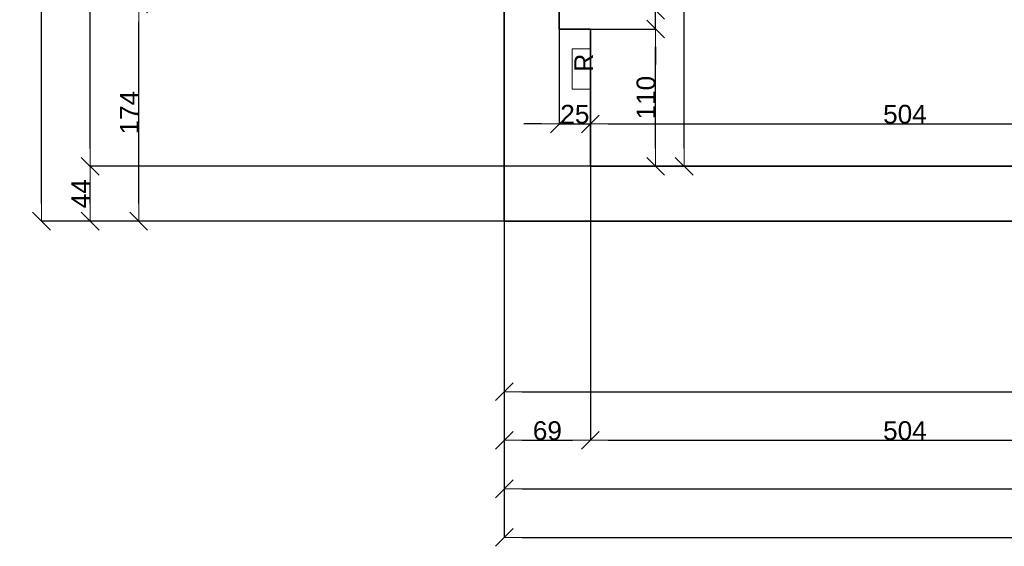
# Model space of a CAD drawing. Header units: metres. Extents: x 7506757 to 756746378, y 5735207 to 582114514.
# Tile 228 of 256: x 7678791 to 7686681, y 5886010 to 5890231. Entities that reach past the tile are written whole.
import ezdxf

# ---------------------------------------------------------------- set-up
doc = ezdxf.new("R2010")
doc.units = ezdxf.units.M
doc.header["$MEASUREMENT"] = 0
doc.header["$PDMODE"] = 2
doc.layers.get('0').update_dxf_attribs({"color": 250, "linetype": 'CONTINUOUS', "lineweight": 100, "plot": 0})
doc.layers.get('Defpoints').update_dxf_attribs({"linetype": 'CONTINUOUS'})
for name, color, linetype, lineweight in [('ELEKTRYKA141', 7, 'CONTINUOUS', 0), ('M_OCIANA6', 5, 'CONTINUOUS', 35), ('opis1', 7, 'CONTINUOUS', 13)]:
    doc.layers.add(name, color=color, linetype=linetype, lineweight=lineweight)
doc.layers.add('PWYMIAR', color=7, linetype='CONTINUOUS')
doc.styles.add('GENERATED_STYLE_1', font='arial.ttf')
doc.styles.add('GENERATED_STYLE_2', font='txt')
doc.dimstyles.new('GENERATED_STYLE__1', dxfattribs={"dimtxt": 150, "dimasz": 142.5, "dimexe": 0.18, "dimexo": 0, "dimgap": 0.09, "dimtad": 1, "dimdec": 0, "dimlfac": 0.1, "dimzin": 0, "dimdsep": 46, "dimtxsty": 'GENERATED_STYLE_1', "dimblk": 'ARROWHEAD_6', "dimblk1": 'ARROWHEAD_6', "dimblk2": 'ARROWHEAD_6', "dimcen": 0.09, "dimclrd": 251, "dimclre": 251, "dimclrt": 7, "dimazin": 0, "dimtfac": 1, "dimtdec": 4, "dimtmove": 0, "dimatfit": 3, "dimfxl": 0, "dimtolj": 1, "dimtzin": 0, "dimarcsym": 0})
doc.dimstyles.new('GENERATED_STYLE__2', dxfattribs={"dimtxt": 150, "dimasz": 142.5, "dimexe": 0.18, "dimexo": 0, "dimgap": 0.09, "dimtad": 1, "dimtih": 1, "dimtoh": 1, "dimdec": 0, "dimlfac": 0.1, "dimzin": 0, "dimdsep": 46, "dimtxsty": 'GENERATED_STYLE_1', "dimblk": 'ARROWHEAD_6', "dimblk1": 'ARROWHEAD_6', "dimblk2": 'ARROWHEAD_6', "dimcen": 0.09, "dimclrd": 251, "dimclre": 251, "dimclrt": 7, "dimazin": 0, "dimtfac": 1, "dimtdec": 4, "dimtmove": 0, "dimatfit": 3, "dimfxl": 0, "dimtolj": 1, "dimtzin": 0, "dimarcsym": 0})
doc.dimstyles.new('GENERATED_STYLE__3', dxfattribs={"dimtxt": 150, "dimasz": 142.5, "dimexe": 0.18, "dimexo": 0, "dimgap": 0.09, "dimtad": 1, "dimdec": 0, "dimlfac": 0.1, "dimzin": 0, "dimdsep": 46, "dimtxsty": 'GENERATED_STYLE_1', "dimblk": 'ARROWHEAD_6', "dimblk1": 'ARROWHEAD_6', "dimblk2": 'ARROWHEAD_6', "dimcen": 0.09, "dimclrd": 251, "dimclre": 251, "dimclrt": 7, "dimazin": 0, "dimtfac": 1, "dimtdec": 4, "dimtmove": 2, "dimatfit": 3, "dimfxl": 0, "dimtolj": 1, "dimtzin": 0, "dimarcsym": 0})
doc.dimstyles.new('GENERATED_STYLE__4', dxfattribs={"dimtxt": 150, "dimasz": 142.5, "dimexe": 0.18, "dimexo": 0, "dimgap": 0.09, "dimtad": 1, "dimtih": 1, "dimtoh": 1, "dimdec": 0, "dimlfac": 0.1, "dimzin": 0, "dimdsep": 46, "dimtxsty": 'GENERATED_STYLE_1', "dimblk": 'ARROWHEAD_6', "dimblk1": 'ARROWHEAD_6', "dimblk2": 'ARROWHEAD_6', "dimcen": 0.09, "dimclrd": 251, "dimclre": 251, "dimclrt": 7, "dimazin": 0, "dimtfac": 1, "dimtdec": 4, "dimtmove": 2, "dimatfit": 3, "dimfxl": 0, "dimtolj": 1, "dimtzin": 0, "dimarcsym": 0})

# ---------------------------------------------------------------- blocks, each defined once
blk = doc.blocks.new('ARROWHEAD_6')
at = {"color": 0, "linetype": 'Continuous', "lineweight": 0}
for p, q in [((0, 0), (-1, 0)), ((-0.5, -0.5), (0.5, 0.5))]:
    blk.add_line(p, q, dxfattribs=at)
blk = doc.blocks.new('*D6462')
at = {"layer": 'Defpoints', "color": 0, "linetype": 'Continuous', "transparency": 16777216}
for p in [(7683364.6, 5890155.6), (7683886.9, 5890155.6), (7683364.6, 5889055.6)]:
    blk.add_point(p, dxfattribs=at)
at = {"layer": 'PWYMIAR', "color": 251, "linetype": 'Continuous', "lineweight": -2, "transparency": 16777216}
for p, q in [((7683364.6, 5890155.6), (7683887, 5890155.6)), ((7683886.9, 5889198.1), (7683886.9, 5890013.1)), ((7683364.6, 5889055.6), (7683887, 5889055.6))]:
    blk.add_line(p, q, dxfattribs=at)
at = {"layer": 'PWYMIAR', "color": 251, "linetype": 'Continuous', "lineweight": -2, "transparency": 16777216, "xscale": 142.5, "yscale": 142.5, "zscale": 142.5}
for p, rotation in [((7683886.9, 5890155.6), 90), ((7683886.9, 5889055.6), 270)]:
    blk.add_blockref('ARROWHEAD_6', p, dxfattribs=dict(at, rotation=rotation))
at = {"layer": 'PWYMIAR', "color": 7, "linetype": 'Continuous', "lineweight": 13, "transparency": 16777216, "insert": (7683810.2, 5889605.6), "char_height": 150, "attachment_point": 5, "rotation": 90, "style": 'GENERATED_STYLE_1'}
blk.add_mtext('\\A1;110', dxfattribs=at)
blk = doc.blocks.new('*D6463')
at = {"layer": 'Defpoints', "color": 0, "linetype": 'Continuous', "transparency": 16777216}
for p in [(7683114.6, 5890305.6), (7683886.9, 5890305.6), (7683364.6, 5890155.6)]:
    blk.add_point(p, dxfattribs=at)
at = {"layer": 'PWYMIAR', "color": 251, "linetype": 'Continuous', "lineweight": -2, "transparency": 16777216}
for p, q in [((7683886.9, 5890448.1), (7683886.9, 5890792.7)), ((7683114.6, 5890305.6), (7683887, 5890305.6)), ((7683886.9, 5890155.6), (7683886.9, 5890305.6)), ((7683364.6, 5890155.6), (7683887, 5890155.6)), ((7683886.9, 5890013.1), (7683886.9, 5889870.6))]:
    blk.add_line(p, q, dxfattribs=at)
at = {"layer": 'PWYMIAR', "color": 251, "linetype": 'Continuous', "lineweight": -2, "transparency": 16777216, "xscale": 142.5, "yscale": 142.5, "zscale": 142.5}
for p, rotation in [((7683886.9, 5890305.6), 270), ((7683886.9, 5890155.6), 90)]:
    blk.add_blockref('ARROWHEAD_6', p, dxfattribs=dict(at, rotation=rotation))
at = {"layer": 'PWYMIAR', "color": 7, "linetype": 'Continuous', "lineweight": 13, "transparency": 16777216, "insert": (7683810.2, 5890691.6), "char_height": 150, "attachment_point": 5, "rotation": 90, "style": 'GENERATED_STYLE_1'}
blk.add_mtext('\\A1;15', dxfattribs=at)
blk = doc.blocks.new('*D6479')
at = {"layer": 'Defpoints', "color": 0, "linetype": 'Continuous', "transparency": 16777216}
for p in [(7683114.6, 5892055.6), (7684115.3, 5892055.6), (7683364.6, 5889055.6)]:
    blk.add_point(p, dxfattribs=at)
at = {"layer": 'PWYMIAR', "color": 251, "linetype": 'Continuous', "lineweight": -2, "transparency": 16777216}
for p, q in [((7683114.6, 5892055.6), (7684115.5, 5892055.6)), ((7684115.3, 5889198.1), (7684115.3, 5891913.1)), ((7683364.6, 5889055.6), (7684115.5, 5889055.6))]:
    blk.add_line(p, q, dxfattribs=at)
at = {"layer": 'PWYMIAR', "color": 251, "linetype": 'Continuous', "lineweight": -2, "transparency": 16777216, "xscale": 142.5, "yscale": 142.5, "zscale": 142.5}
for p, rotation in [((7684115.3, 5892055.6), 90), ((7684115.3, 5889055.6), 270)]:
    blk.add_blockref('ARROWHEAD_6', p, dxfattribs=dict(at, rotation=rotation))
at = {"layer": 'PWYMIAR', "color": 7, "linetype": 'Continuous', "lineweight": 13, "transparency": 16777216, "insert": (7684038.6, 5890555.6), "char_height": 150, "attachment_point": 5, "rotation": 90, "style": 'GENERATED_STYLE_1'}
blk.add_mtext('\\A1;300', dxfattribs=at)
blk = doc.blocks.new('*D6506')
at = {"layer": 'Defpoints', "color": 0, "linetype": 'Continuous', "transparency": 16777216}
for p in [(7683114.6, 5890155.6), (7683364.6, 5890155.6), (7683364.6, 5889395.3)]:
    blk.add_point(p, dxfattribs=at)
at = {"layer": 'PWYMIAR', "color": 251, "linetype": 'Continuous', "lineweight": -2, "transparency": 16777216}
for p, q in [((7683114.6, 5890155.6), (7683114.6, 5889395.2)), ((7683364.6, 5890155.6), (7683364.6, 5889395.2)), ((7682972.1, 5889395.3), (7682829.6, 5889395.3)), ((7683114.6, 5889395.3), (7683364.6, 5889395.3)), ((7683507.1, 5889395.3), (7683649.6, 5889395.3))]:
    blk.add_line(p, q, dxfattribs=at)
at = {"layer": 'PWYMIAR', "color": 251, "linetype": 'Continuous', "lineweight": -2, "transparency": 16777216, "xscale": 142.5, "yscale": 142.5, "zscale": 142.5}
blk.add_blockref('ARROWHEAD_6', (7683114.6, 5889395.3), dxfattribs=at)
at = {"layer": 'PWYMIAR', "color": 251, "linetype": 'Continuous', "lineweight": -2, "transparency": 16777216, "xscale": 142.5, "yscale": 142.5, "zscale": 142.5, "rotation": 180}
blk.add_blockref('ARROWHEAD_6', (7683364.6, 5889395.3), dxfattribs=at)
at = {"layer": 'PWYMIAR', "color": 7, "linetype": 'Continuous', "lineweight": 13, "transparency": 16777216, "insert": (7683239.6, 5889472), "char_height": 150, "attachment_point": 5, "style": 'GENERATED_STYLE_1'}
blk.add_mtext('\\A1;25', dxfattribs=at)
blk = doc.blocks.new('*D6507')
at = {"layer": 'Defpoints', "color": 0, "linetype": 'Continuous', "transparency": 16777216}
for p in [(7683364.6, 5890155.6), (7688404.6, 5889395.3), (7688404.6, 5889055.6)]:
    blk.add_point(p, dxfattribs=at)
at = {"layer": 'PWYMIAR', "color": 251, "linetype": 'Continuous', "lineweight": -2, "transparency": 16777216}
for p, q in [((7683364.6, 5890155.6), (7683364.6, 5889395.2)), ((7683507.1, 5889395.3), (7688262.1, 5889395.3)), ((7688404.6, 5889055.6), (7688404.6, 5889395.5))]:
    blk.add_line(p, q, dxfattribs=at)
at = {"layer": 'PWYMIAR', "color": 251, "linetype": 'Continuous', "lineweight": -2, "transparency": 16777216, "xscale": 142.5, "yscale": 142.5, "zscale": 142.5, "rotation": 180}
blk.add_blockref('ARROWHEAD_6', (7683364.6, 5889395.3), dxfattribs=at)
at = {"layer": 'PWYMIAR', "color": 251, "linetype": 'Continuous', "lineweight": -2, "transparency": 16777216, "xscale": 142.5, "yscale": 142.5, "zscale": 142.5}
blk.add_blockref('ARROWHEAD_6', (7688404.6, 5889395.3), dxfattribs=at)
at = {"layer": 'PWYMIAR', "color": 7, "linetype": 'Continuous', "lineweight": 13, "transparency": 16777216, "insert": (7685884.6, 5889472), "char_height": 150, "attachment_point": 5, "style": 'GENERATED_STYLE_1'}
blk.add_mtext('\\A1;504', dxfattribs=at)
blk = doc.blocks.new('*D6724')
at = {"layer": 'Defpoints', "color": 0, "linetype": 'Continuous', "transparency": 16777216}
for p in [(7682674.6, 5888615.6), (7691404.6, 5888615.6), (7691404.6, 5887248.3)]:
    blk.add_point(p, dxfattribs=at)
at = {"layer": 'PWYMIAR', "color": 251, "linetype": 'Continuous', "lineweight": -2, "transparency": 16777216}
for p, q in [((7682674.6, 5888615.6), (7682674.6, 5887248.1)), ((7691404.6, 5888615.6), (7691404.6, 5887248.1)), ((7682817.1, 5887248.3), (7691262.1, 5887248.3))]:
    blk.add_line(p, q, dxfattribs=at)
at = {"layer": 'PWYMIAR', "color": 251, "linetype": 'Continuous', "lineweight": -2, "transparency": 16777216, "xscale": 142.5, "yscale": 142.5, "zscale": 142.5, "rotation": 180}
blk.add_blockref('ARROWHEAD_6', (7682674.6, 5887248.3), dxfattribs=at)
at = {"layer": 'PWYMIAR', "color": 251, "linetype": 'Continuous', "lineweight": -2, "transparency": 16777216, "xscale": 142.5, "yscale": 142.5, "zscale": 142.5}
blk.add_blockref('ARROWHEAD_6', (7691404.6, 5887248.3), dxfattribs=at)
at = {"layer": 'PWYMIAR', "color": 7, "linetype": 'Continuous', "lineweight": 13, "transparency": 16777216, "insert": (7687039.6, 5887325), "char_height": 150, "attachment_point": 5, "style": 'GENERATED_STYLE_1'}
blk.add_mtext('\\A1;873', dxfattribs=at)
blk = doc.blocks.new('*D6737')
at = {"layer": 'Defpoints', "color": 0, "linetype": 'Continuous', "transparency": 16777216}
for p in [(7683364.6, 5889055.6), (7687958.3, 5889055.6), (7682674.6, 5888615.6)]:
    blk.add_point(p, dxfattribs=at)
at = {"layer": 'PWYMIAR', "color": 251, "linetype": 'Continuous', "lineweight": -2, "transparency": 16777216}
for p, q in [((7683364.6, 5889055.6), (7687958.5, 5889055.6)), ((7687958.3, 5888758.1), (7687958.3, 5888913.1)), ((7682674.6, 5888615.6), (7687958.5, 5888615.6))]:
    blk.add_line(p, q, dxfattribs=at)
at = {"layer": 'PWYMIAR', "color": 251, "linetype": 'Continuous', "lineweight": -2, "transparency": 16777216, "xscale": 142.5, "yscale": 142.5, "zscale": 142.5}
for p, rotation in [((7687958.3, 5889055.6), 90), ((7687958.3, 5888615.6), 270)]:
    blk.add_blockref('ARROWHEAD_6', p, dxfattribs=dict(at, rotation=rotation))
at = {"layer": 'PWYMIAR', "color": 7, "linetype": 'Continuous', "lineweight": 13, "transparency": 16777216, "insert": (7687883.2, 5888835.6), "char_height": 150, "attachment_point": 5, "rotation": 90, "style": 'GENERATED_STYLE_1'}
blk.add_mtext('\\A1;44', dxfattribs=at)
blk = doc.blocks.new('*D6738')
at = {"layer": 'Defpoints', "color": 0, "linetype": 'Continuous', "transparency": 16777216}
for p in [(7687958.3, 5889105.6), (7708184.6, 5889105.6), (7683364.6, 5889055.6)]:
    blk.add_point(p, dxfattribs=at)
at = {"layer": 'PWYMIAR', "color": 251, "linetype": 'Continuous', "lineweight": -2, "transparency": 16777216}
for p, q in [((7687958.3, 5889248.1), (7687958.3, 5889490.2)), ((7708184.6, 5889105.6), (7687958.2, 5889105.6)), ((7687958.3, 5889055.6), (7687958.3, 5889105.6)), ((7683364.6, 5889055.6), (7687958.5, 5889055.6)), ((7687958.3, 5888913.1), (7687958.3, 5888770.6))]:
    blk.add_line(p, q, dxfattribs=at)
at = {"layer": 'PWYMIAR', "color": 251, "linetype": 'Continuous', "lineweight": -2, "transparency": 16777216, "xscale": 142.5, "yscale": 142.5, "zscale": 142.5}
for p, rotation in [((7687958.3, 5889105.6), 270), ((7687958.3, 5889055.6), 90)]:
    blk.add_blockref('ARROWHEAD_6', p, dxfattribs=dict(at, rotation=rotation))
at = {"layer": 'PWYMIAR', "color": 7, "linetype": 'Continuous', "lineweight": 13, "transparency": 16777216, "insert": (7687882, 5889440.4), "char_height": 150, "attachment_point": 5, "rotation": 90, "style": 'GENERATED_STYLE_1'}
blk.add_mtext('\\A1;5', dxfattribs=at)
blk = doc.blocks.new('*D6742')
at = {"layer": 'Defpoints', "color": 0, "linetype": 'Continuous', "transparency": 16777216}
for p in [(7683364.6, 5889055.6), (7682674.6, 5888615.6), (7683364.6, 5886859.1)]:
    blk.add_point(p, dxfattribs=at)
at = {"layer": 'PWYMIAR', "color": 251, "linetype": 'Continuous', "lineweight": -2, "transparency": 16777216}
for p, q in [((7683364.6, 5889055.6), (7683364.6, 5886858.9)), ((7682674.6, 5888615.6), (7682674.6, 5886858.9)), ((7682817.1, 5886859.1), (7683222.1, 5886859.1))]:
    blk.add_line(p, q, dxfattribs=at)
at = {"layer": 'PWYMIAR', "color": 251, "linetype": 'Continuous', "lineweight": -2, "transparency": 16777216, "xscale": 142.5, "yscale": 142.5, "zscale": 142.5, "rotation": 180}
blk.add_blockref('ARROWHEAD_6', (7682674.6, 5886859.1), dxfattribs=at)
at = {"layer": 'PWYMIAR', "color": 251, "linetype": 'Continuous', "lineweight": -2, "transparency": 16777216, "xscale": 142.5, "yscale": 142.5, "zscale": 142.5}
blk.add_blockref('ARROWHEAD_6', (7683364.6, 5886859.1), dxfattribs=at)
at = {"layer": 'PWYMIAR', "color": 7, "linetype": 'Continuous', "lineweight": 13, "transparency": 16777216, "insert": (7683019.6, 5886935.8), "char_height": 150, "attachment_point": 5, "style": 'GENERATED_STYLE_1'}
blk.add_mtext('\\A1;69', dxfattribs=at)
blk = doc.blocks.new('*D6743')
at = {"layer": 'Defpoints', "color": 0, "linetype": 'Continuous', "transparency": 16777216}
for p in [(7683364.6, 5889055.6), (7688404.6, 5889055.6), (7688404.6, 5886859.1)]:
    blk.add_point(p, dxfattribs=at)
at = {"layer": 'PWYMIAR', "color": 251, "linetype": 'Continuous', "lineweight": -2, "transparency": 16777216}
for p, q in [((7683364.6, 5889055.6), (7683364.6, 5886858.9)), ((7688404.6, 5889055.6), (7688404.6, 5886858.9)), ((7683507.1, 5886859.1), (7688262.1, 5886859.1))]:
    blk.add_line(p, q, dxfattribs=at)
at = {"layer": 'PWYMIAR', "color": 251, "linetype": 'Continuous', "lineweight": -2, "transparency": 16777216, "xscale": 142.5, "yscale": 142.5, "zscale": 142.5, "rotation": 180}
blk.add_blockref('ARROWHEAD_6', (7683364.6, 5886859.1), dxfattribs=at)
at = {"layer": 'PWYMIAR', "color": 251, "linetype": 'Continuous', "lineweight": -2, "transparency": 16777216, "xscale": 142.5, "yscale": 142.5, "zscale": 142.5}
blk.add_blockref('ARROWHEAD_6', (7688404.6, 5886859.1), dxfattribs=at)
at = {"layer": 'PWYMIAR', "color": 7, "linetype": 'Continuous', "lineweight": 13, "transparency": 16777216, "insert": (7685884.6, 5886935.8), "char_height": 150, "attachment_point": 5, "style": 'GENERATED_STYLE_1'}
blk.add_mtext('\\A1;504', dxfattribs=at)
blk = doc.blocks.new('*D6757')
at = {"layer": 'Defpoints', "color": 0, "linetype": 'Continuous', "transparency": 16777216}
for p in [(7682674.6, 5888615.6), (7691404.6, 5888615.6), (7691404.6, 5886470)]:
    blk.add_point(p, dxfattribs=at)
at = {"layer": 'PWYMIAR', "color": 251, "linetype": 'Continuous', "lineweight": -2, "transparency": 16777216}
for p, q in [((7682674.6, 5888615.6), (7682674.6, 5886469.8)), ((7691404.6, 5888615.6), (7691404.6, 5886469.8)), ((7682817.1, 5886470), (7691262.1, 5886470))]:
    blk.add_line(p, q, dxfattribs=at)
at = {"layer": 'PWYMIAR', "color": 251, "linetype": 'Continuous', "lineweight": -2, "transparency": 16777216, "xscale": 142.5, "yscale": 142.5, "zscale": 142.5, "rotation": 180}
blk.add_blockref('ARROWHEAD_6', (7682674.6, 5886470), dxfattribs=at)
at = {"layer": 'PWYMIAR', "color": 251, "linetype": 'Continuous', "lineweight": -2, "transparency": 16777216, "xscale": 142.5, "yscale": 142.5, "zscale": 142.5}
blk.add_blockref('ARROWHEAD_6', (7691404.6, 5886470), dxfattribs=at)
at = {"layer": 'PWYMIAR', "color": 7, "linetype": 'Continuous', "lineweight": 13, "transparency": 16777216, "insert": (7687039.6, 5886546.7), "char_height": 150, "attachment_point": 5, "style": 'GENERATED_STYLE_1'}
blk.add_mtext('\\A1;873', dxfattribs=at)
blk = doc.blocks.new('*D6760')
at = {"layer": 'Defpoints', "color": 0, "linetype": 'Continuous', "transparency": 16777216}
for p in [(7682674.6, 5888615.6), (7714334.6, 5888615.6), (7714334.6, 5886080.8)]:
    blk.add_point(p, dxfattribs=at)
at = {"layer": 'PWYMIAR', "color": 251, "linetype": 'Continuous', "lineweight": -2, "transparency": 16777216}
for p, q in [((7682674.6, 5888615.6), (7682674.6, 5886080.6)), ((7714334.6, 5888615.6), (7714334.6, 5886080.6)), ((7682817.1, 5886080.8), (7714192.1, 5886080.8))]:
    blk.add_line(p, q, dxfattribs=at)
at = {"layer": 'PWYMIAR', "color": 251, "linetype": 'Continuous', "lineweight": -2, "transparency": 16777216, "xscale": 142.5, "yscale": 142.5, "zscale": 142.5, "rotation": 180}
blk.add_blockref('ARROWHEAD_6', (7682674.6, 5886080.8), dxfattribs=at)
at = {"layer": 'PWYMIAR', "color": 251, "linetype": 'Continuous', "lineweight": -2, "transparency": 16777216, "xscale": 142.5, "yscale": 142.5, "zscale": 142.5}
blk.add_blockref('ARROWHEAD_6', (7714334.6, 5886080.8), dxfattribs=at)
at = {"layer": 'PWYMIAR', "color": 7, "linetype": 'Continuous', "lineweight": 13, "transparency": 16777216, "insert": (7698504.6, 5886157.5), "char_height": 150, "attachment_point": 5, "style": 'GENERATED_STYLE_1'}
blk.add_mtext('\\A1;3166', dxfattribs=at)
blk = doc.blocks.new('*D6801')
at = {"layer": 'Defpoints', "color": 0, "linetype": 'Continuous', "transparency": 16777216}
for p in [(7679744.8, 5890355.6), (7682674.6, 5890355.6), (7682674.6, 5888615.6)]:
    blk.add_point(p, dxfattribs=at)
at = {"layer": 'PWYMIAR', "color": 251, "linetype": 'Continuous', "lineweight": -2, "transparency": 16777216}
for p, q in [((7682674.6, 5890355.6), (7679744.6, 5890355.6)), ((7679744.8, 5888758.1), (7679744.8, 5890213.1)), ((7682674.6, 5888615.6), (7679744.6, 5888615.6))]:
    blk.add_line(p, q, dxfattribs=at)
at = {"layer": 'PWYMIAR', "color": 251, "linetype": 'Continuous', "lineweight": -2, "transparency": 16777216, "xscale": 142.5, "yscale": 142.5, "zscale": 142.5}
for p, rotation in [((7679744.8, 5890355.6), 90), ((7679744.8, 5888615.6), 270)]:
    blk.add_blockref('ARROWHEAD_6', p, dxfattribs=dict(at, rotation=rotation))
at = {"layer": 'PWYMIAR', "color": 7, "linetype": 'Continuous', "lineweight": 13, "transparency": 16777216, "insert": (7679669.4, 5889485.6), "char_height": 150, "attachment_point": 5, "rotation": 90, "style": 'GENERATED_STYLE_1'}
blk.add_mtext('\\A1;174', dxfattribs=at)
blk = doc.blocks.new('*D6813')
at = {"layer": 'Defpoints', "color": 0, "linetype": 'Continuous', "transparency": 16777216}
for p in [(7679355.7, 5889055.6), (7683364.6, 5889055.6), (7682674.6, 5888615.6)]:
    blk.add_point(p, dxfattribs=at)
at = {"layer": 'PWYMIAR', "color": 251, "linetype": 'Continuous', "lineweight": -2, "transparency": 16777216}
for p, q in [((7683364.6, 5889055.6), (7679355.5, 5889055.6)), ((7679355.7, 5888758.1), (7679355.7, 5888913.1)), ((7682674.6, 5888615.6), (7679355.5, 5888615.6))]:
    blk.add_line(p, q, dxfattribs=at)
at = {"layer": 'PWYMIAR', "color": 251, "linetype": 'Continuous', "lineweight": -2, "transparency": 16777216, "xscale": 142.5, "yscale": 142.5, "zscale": 142.5}
for p, rotation in [((7679355.7, 5889055.6), 90), ((7679355.7, 5888615.6), 270)]:
    blk.add_blockref('ARROWHEAD_6', p, dxfattribs=dict(at, rotation=rotation))
at = {"layer": 'PWYMIAR', "color": 7, "linetype": 'Continuous', "lineweight": 13, "transparency": 16777216, "insert": (7679280.6, 5888835.6), "char_height": 150, "attachment_point": 5, "rotation": 90, "style": 'GENERATED_STYLE_1'}
blk.add_mtext('\\A1;44', dxfattribs=at)
blk = doc.blocks.new('*D6814')
at = {"layer": 'Defpoints', "color": 0, "linetype": 'Continuous', "transparency": 16777216}
for p in [(7679355.7, 5892055.6), (7683114.6, 5892055.6), (7683364.6, 5889055.6)]:
    blk.add_point(p, dxfattribs=at)
at = {"layer": 'PWYMIAR', "color": 251, "linetype": 'Continuous', "lineweight": -2, "transparency": 16777216}
for p, q in [((7683114.6, 5892055.6), (7679355.5, 5892055.6)), ((7679355.7, 5889198.1), (7679355.7, 5891913.1)), ((7683364.6, 5889055.6), (7679355.5, 5889055.6))]:
    blk.add_line(p, q, dxfattribs=at)
at = {"layer": 'PWYMIAR', "color": 251, "linetype": 'Continuous', "lineweight": -2, "transparency": 16777216, "xscale": 142.5, "yscale": 142.5, "zscale": 142.5}
for p, rotation in [((7679355.7, 5892055.6), 90), ((7679355.7, 5889055.6), 270)]:
    blk.add_blockref('ARROWHEAD_6', p, dxfattribs=dict(at, rotation=rotation))
at = {"layer": 'PWYMIAR', "color": 7, "linetype": 'Continuous', "lineweight": 13, "transparency": 16777216, "insert": (7679278.9, 5890555.6), "char_height": 150, "attachment_point": 5, "rotation": 90, "style": 'GENERATED_STYLE_1'}
blk.add_mtext('\\A1;300', dxfattribs=at)
blk = doc.blocks.new('*D6825')
at = {"layer": 'Defpoints', "color": 0, "linetype": 'Continuous', "transparency": 16777216}
for p in [(7678966.5, 5905915.6), (7682674.6, 5905915.6), (7682674.6, 5888615.6)]:
    blk.add_point(p, dxfattribs=at)
at = {"layer": 'PWYMIAR', "color": 251, "linetype": 'Continuous', "lineweight": -2, "transparency": 16777216}
for p, q in [((7682674.6, 5905915.6), (7678966.3, 5905915.6)), ((7678966.5, 5888758.1), (7678966.5, 5905773.1)), ((7682674.6, 5888615.6), (7678966.3, 5888615.6))]:
    blk.add_line(p, q, dxfattribs=at)
at = {"layer": 'PWYMIAR', "color": 251, "linetype": 'Continuous', "lineweight": -2, "transparency": 16777216, "xscale": 142.5, "yscale": 142.5, "zscale": 142.5}
for p, rotation in [((7678966.5, 5905915.6), 90), ((7678966.5, 5888615.6), 270)]:
    blk.add_blockref('ARROWHEAD_6', p, dxfattribs=dict(at, rotation=rotation))
at = {"layer": 'PWYMIAR', "color": 7, "linetype": 'Continuous', "lineweight": 13, "transparency": 16777216, "insert": (7678889.8, 5897265.6), "char_height": 150, "attachment_point": 5, "rotation": 90, "style": 'GENERATED_STYLE_1'}
blk.add_mtext('\\A1;1730', dxfattribs=at)

msp = doc.modelspace()

# ---------------------------------------------------------------- linework, layer by layer
at = {"layer": 'ELEKTRYKA141', "linetype": 'Continuous', "flags": 128}
msp.add_lwpolyline([(7683364.6, 5889996.3), (7683218.4, 5889996.3), (7683218.4, 5889674.8), (7683364.6, 5889674.8)], close=True, dxfattribs=at)
at = {"layer": 'M_OCIANA6', "linetype": 'Continuous'}
for p, q in [((7682674.6, 5888615.6), (7682674.6, 5890355.6)), ((7683114.6, 5890155.6), (7683114.6, 5890305.6)), ((7683114.6, 5890305.6), (7683114.6, 5890155.6)), ((7683114.6, 5890155.6), (7683364.6, 5890155.6)), ((7683364.6, 5890155.6), (7683364.6, 5889055.6)), ((7688404.6, 5889055.6), (7683364.6, 5889055.6)), ((7691404.6, 5888615.6), (7682674.6, 5888615.6))]:
    msp.add_line(p, q, dxfattribs=at)

# ---------------------------------------------------------------- texts
at = {"layer": 'opis1', "linetype": 'Continuous', "insert": (7683235.6, 5889957.7), "char_height": 150, "attachment_point": 3, "rotation": 90, "style": 'GENERATED_STYLE_2'}
msp.add_mtext('{R}', dxfattribs=at)

# ---------------------------------------------------------------- dimensions: what is measured, and where the dimension line sits
at = {"layer": 'PWYMIAR', "color": 251, "linetype": 'Continuous', "lineweight": 13}
for base, p1, p2, dimstyle, picture, middle in [((7678966.5, 5905915.6), (7682674.6, 5888615.6), (7682674.6, 5905915.6), 'GENERATED_STYLE__1', '*D6825', (7678889.8, 5897265.6)), ((7679355.7, 5892055.6), (7683364.6, 5889055.6), (7683114.6, 5892055.6), 'GENERATED_STYLE__1', '*D6814', (7679278.9, 5890555.6)), ((7684115.3, 5892055.6), (7683364.6, 5889055.6), (7683114.6, 5892055.6), 'GENERATED_STYLE__1', '*D6479', (7684038.6, 5890555.6)), ((7683886.9, 5890305.6), (7683364.6, 5890155.6), (7683114.6, 5890305.6), 'GENERATED_STYLE__1', '*D6463', (7683810.2, 5890691.6)), ((7679744.8, 5890355.6), (7682674.6, 5888615.6), (7682674.6, 5890355.6), 'GENERATED_STYLE__1', '*D6801', (7679669.4, 5889485.6)), ((7683886.9, 5890155.6), (7683364.6, 5889055.6), (7683364.6, 5890155.6), 'GENERATED_STYLE__3', '*D6462', (7683810.2, 5889605.6)), ((7687958.3, 5889105.6), (7683364.6, 5889055.6), (7708184.6, 5889105.6), 'GENERATED_STYLE__1', '*D6738', (7687882, 5889440.4)), ((7679355.7, 5889055.6), (7682674.6, 5888615.6), (7683364.6, 5889055.6), 'GENERATED_STYLE__1', '*D6813', (7679280.6, 5888835.6)), ((7687958.3, 5889055.6), (7682674.6, 5888615.6), (7683364.6, 5889055.6), 'GENERATED_STYLE__1', '*D6737', (7687883.2, 5888835.6))]:
    dim = msp.add_linear_dim(base=base, p1=p1, p2=p2, angle=90, dimstyle=dimstyle, dxfattribs=at)
    dim.commit()
    dim.dimension.update_dxf_attribs({"geometry": picture, "text_midpoint": middle})
for base, p1, p2, dimstyle, picture, middle in [((7683364.6, 5889395.3), (7683114.6, 5890155.6), (7683364.6, 5890155.6), 'GENERATED_STYLE__4', '*D6506', (7683239.6, 5889472)), ((7688404.6, 5889395.3), (7683364.6, 5890155.6), (7688404.6, 5889055.6), 'GENERATED_STYLE__2', '*D6507', (7685884.6, 5889472)), ((7683364.6, 5886859.1), (7682674.6, 5888615.6), (7683364.6, 5889055.6), 'GENERATED_STYLE__2', '*D6742', (7683019.6, 5886935.8)), ((7688404.6, 5886859.1), (7683364.6, 5889055.6), (7688404.6, 5889055.6), 'GENERATED_STYLE__2', '*D6743', (7685884.6, 5886935.8)), ((7691404.6, 5887248.3), (7682674.6, 5888615.6), (7691404.6, 5888615.6), 'GENERATED_STYLE__2', '*D6724', (7687039.6, 5887325)), ((7691404.6, 5886470), (7682674.6, 5888615.6), (7691404.6, 5888615.6), 'GENERATED_STYLE__2', '*D6757', (7687039.6, 5886546.7)), ((7714334.6, 5886080.8), (7682674.6, 5888615.6), (7714334.6, 5888615.6), 'GENERATED_STYLE__2', '*D6760', (7698504.6, 5886157.5))]:
    dim = msp.add_linear_dim(base=base, p1=p1, p2=p2, dimstyle=dimstyle, dxfattribs=at)
    dim.commit()
    dim.dimension.update_dxf_attribs({"geometry": picture, "text_midpoint": middle})

doc.saveas('drawing.dxf')
